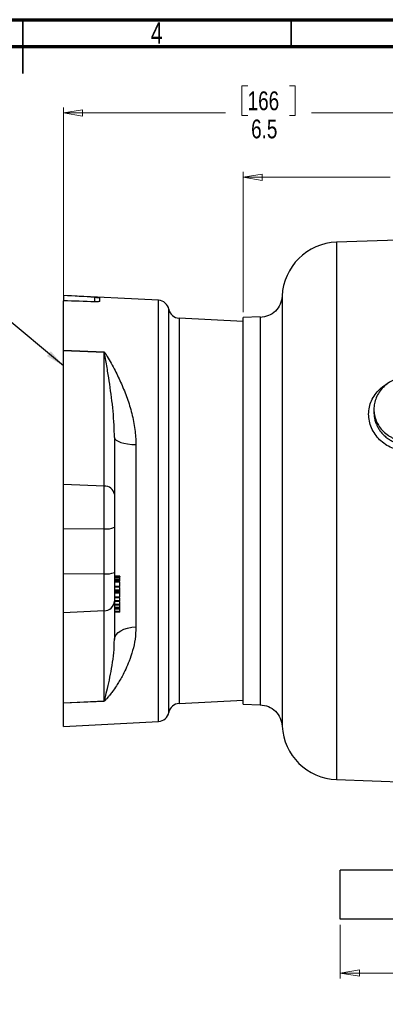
# Model space of a CAD drawing. Header units: inches. Extents: x 0.6 to 16.3, y 0.2 to 11.5.
# Tile 12 of 20: x 8.4 to 11.1, y 4.3 to 11.5. Entities that reach past the tile are written whole.
import ezdxf

# ---------------------------------------------------------------- set-up
doc = ezdxf.new("R2010")
doc.units = ezdxf.units.IN
doc.header["$MEASUREMENT"] = 0
doc.styles.add('SLDTEXTSTYLE0', font='TXT', dxfattribs={"width": 0.75})
doc.dimstyles.new('SLDDIMSTYLE0', dxfattribs={"dimtxt": 0.137795, "dimasz": 0.14, "dimexe": 0, "dimexo": 0.0625, "dimgap": 0.034449, "dimtad": 0, "dimdec": 1, "dimlfac": 1.5, "dimrnd": 1e-09, "dimzin": 12, "dimdsep": 46, "dimtxsty": 'SLDTEXTSTYLE0', "dimblk1": 'CLOSED', "dimblk2": 'CLOSED', "dimsah": 1, "dimcen": 0.09, "dimadec": 0, "dimazin": 3, "dimtfac": 1, "dimtdec": 1, "dimtofl": 0, "dimtmove": 0, "dimatfit": 3, "dimldrblk": 'CLOSED', "dimfxl": 0, "dimfrac": 2, "dimtolj": 1, "dimtzin": 12, "dimarcsym": 0})
doc.dimstyles.new('SLDDIMSTYLE1', dxfattribs={"dimtxt": 0.137795, "dimasz": 0.14, "dimexe": 0, "dimexo": 0.0625, "dimgap": 0.034449, "dimtad": 0, "dimdec": 1, "dimlfac": 1.5, "dimrnd": 1e-09, "dimzin": 4, "dimdsep": 46, "dimtxsty": 'SLDTEXTSTYLE0', "dimblk1": 'CLOSED', "dimblk2": 'CLOSED', "dimsah": 1, "dimcen": 0.09, "dimadec": 0, "dimazin": 1, "dimtfac": 1, "dimtdec": 1, "dimtofl": 0, "dimtmove": 0, "dimatfit": 3, "dimldrblk": 'CLOSED', "dimfxl": 0, "dimfrac": 2, "dimtolj": 1, "dimtzin": 12, "dimarcsym": 0})
doc.dimstyles.new('SLDDIMSTYLE3', dxfattribs={"dimtxt": 0.18, "dimasz": 0.14, "dimexe": 0, "dimexo": 0.0625, "dimgap": 0, "dimtad": 0, "dimtih": 1, "dimtoh": 1, "dimdec": 0, "dimrnd": 1e-09, "dimzin": 0, "dimdsep": 46, "dimtxsty": 'Standard', "dimsah": 1, "dimcen": 0.09, "dimadec": 0, "dimazin": 0, "dimtfac": 0.14, "dimtdec": 0, "dimtofl": 0, "dimtmove": 0, "dimatfit": 3, "dimfxl": 0, "dimfrac": 2, "dimtolj": 1, "dimtzin": 0, "dimarcsym": 0})

# ---------------------------------------------------------------- blocks, each defined once
blk = doc.blocks.new('_Closed')
at = {"color": 0, "linetype": 'ByBlock', "lineweight": -2}
for p, q in [((-1, 0.166667), (0, 0)), ((-1, 0.166667), (-1, -0.166667)), ((0, 0), (-1, -0.166667)), ((0, 0), (-1, 0))]:
    blk.add_line(p, q, dxfattribs=at)
blk = doc.blocks.new('_D')
at = {"color": 7, "linetype": 'Continuous', "lineweight": 0}
for p, q in [((10.1137, 11.011), (10.0718, 11.011)), ((10.0718, 11.011), (10.0718, 10.7923)), ((10.4192, 11.011), (10.4612, 11.011)), ((10.4612, 11.011), (10.4612, 10.7923)), ((8.7637, 9.4732), (8.7637, 10.8519)), ((8.7637, 10.8126), (9.9509, 10.8126)), ((10.0718, 10.7923), (10.1137, 10.7923)), ((10.4612, 10.7923), (10.4192, 10.7923)), ((13.1257, 10.8126), (10.582, 10.8126))]:
    blk.add_line(p, q, dxfattribs=at)
at = {"color": 7, "linetype": 'Continuous', "lineweight": 18, "xscale": 0.14, "yscale": 0.14, "rotation": 180.0000000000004}
blk.add_blockref('_Closed', (8.7637, 10.8126), dxfattribs=at)
at = {"color": 7, "linetype": 'Continuous', "lineweight": 18, "xscale": 0.14, "yscale": 0.14}
blk.add_blockref('_Closed', (13.1257, 10.8126), dxfattribs=at)
at = {"color": 7, "linetype": 'Continuous', "lineweight": 18, "char_height": 0.1378, "attachment_point": 1, "style": 'SLDTEXTSTYLE0'}
for s, insert in [('166', (10.1137, 10.9699)), ('6.5', (10.1392, 10.7637))]:
    blk.add_mtext(s, dxfattribs=dict(at, insert=insert))
blk = doc.blocks.new('_D_3')
at = {"color": 7, "linetype": 'Continuous', "lineweight": 0}
for p, q in [((11.3215, 10.5386), (11.2795, 10.5386)), ((11.2795, 10.5386), (11.2795, 10.3198)), ((11.627, 10.5386), (11.6689, 10.5386)), ((11.6689, 10.5386), (11.6689, 10.3198)), ((10.0804, 9.3506), (10.0804, 10.3795)), ((10.0804, 10.3401), (11.1587, 10.3401)), ((13.1257, 10.3401), (11.7898, 10.3401)), ((13.1257, 9.6284), (13.1257, 10.3795)), ((11.2795, 10.3198), (11.3215, 10.3198)), ((11.6689, 10.3198), (11.627, 10.3198))]:
    blk.add_line(p, q, dxfattribs=at)
at = {"color": 7, "linetype": 'Continuous', "lineweight": 18, "xscale": 0.14, "yscale": 0.14, "rotation": 180.0000000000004}
blk.add_blockref('_Closed', (10.0804, 10.3401, 0.0204), dxfattribs=at)
at = {"color": 7, "linetype": 'Continuous', "lineweight": 18, "xscale": 0.14, "yscale": 0.14}
blk.add_blockref('_Closed', (13.1257, 10.3401, 0.0204), dxfattribs=at)
at = {"color": 7, "linetype": 'Continuous', "lineweight": 18, "char_height": 0.1378, "attachment_point": 1, "style": 'SLDTEXTSTYLE0'}
for s, insert in [('116', (11.3215, 10.4975)), ('4.6', (11.347, 10.2913))]:
    blk.add_mtext(s, dxfattribs=dict(at, insert=insert))
blk = doc.blocks.new('_D_4')
at = {"color": 7, "linetype": 'Continuous', "lineweight": 0}
for p, q in [((10.7924, 4.8573), (10.7924, 4.4636)), ((15.4591, 4.8573), (15.4591, 4.4636)), ((14.4022, 4.7014), (14.3602, 4.7014)), ((14.3602, 4.7014), (14.3602, 4.4826)), ((14.7076, 4.7014), (14.7496, 4.7014)), ((14.7496, 4.7014), (14.7496, 4.4826)), ((10.7924, 4.5029), (14.2393, 4.5029)), ((14.3602, 4.4826), (14.4022, 4.4826)), ((14.7496, 4.4826), (14.7076, 4.4826)), ((15.4591, 4.5029), (14.8704, 4.5029))]:
    blk.add_line(p, q, dxfattribs=at)
at = {"color": 7, "linetype": 'Continuous', "lineweight": 18, "xscale": 0.14, "yscale": 0.14, "rotation": 180.0000000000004}
blk.add_blockref('_Closed', (10.7924, 4.5029, 0.0204), dxfattribs=at)
at = {"color": 7, "linetype": 'Continuous', "lineweight": 18, "xscale": 0.14, "yscale": 0.14}
blk.add_blockref('_Closed', (15.4591, 4.5029, 0.0204), dxfattribs=at)
at = {"color": 7, "linetype": 'Continuous', "lineweight": 18, "char_height": 0.1378, "attachment_point": 1, "style": 'SLDTEXTSTYLE0'}
for s, insert in [('178', (14.4022, 4.6603)), ('7.0', (14.4276, 4.4541))]:
    blk.add_mtext(s, dxfattribs=dict(at, insert=insert))

msp = doc.modelspace()

# ---------------------------------------------------------------- linework, layer by layer
at = {"color": 7, "linetype": 'Continuous', "lineweight": 70}
for p, q in [((0.5906, 11.4961), (16.3386, 11.4961)), ((0.7874, 11.2992), (16.1417, 11.2992))]:
    msp.add_line(p, q, dxfattribs=at)
at = {"color": 7, "linetype": 'Continuous', "lineweight": 35}
for p, q in [((8.4646, 11.4961), (8.4646, 11.1024)), ((8.4646, 11.2992), (8.4646, 11.4961)), ((10.4331, 11.2992), (10.4331, 11.4961))]:
    msp.add_line(p, q, dxfattribs=at)
at = {"color": 7, "linetype": 'Continuous', "lineweight": 25}
for p, q in [((13.1257, 9.9464), (10.7646, 9.864)), ((9.4613, 9.4374), (8.7637, 9.474)), ((8.7637, 9.4729), (8.7637, 9.474)), ((8.7637, 9.4729), (8.7637, 9.4338)), ((8.7637, 9.0699), (8.7637, 9.4338)), ((9.0304, 9.4323), (9.0304, 9.4558)), ((10.0804, 9.2813), (9.6104, 9.3059)), ((10.2057, 9.3156), (10.0803, 9.3112)), ((8.7637, 9.0699), (9.0613, 9.0583)), ((8.7637, 9.0692), (8.7637, 9.0699)), ((9.0613, 9.0575), (8.7637, 9.0692)), ((8.7637, 8.0859), (8.7637, 9.0692)), ((9.0613, 8.0742), (9.0613, 9.0575)), ((11.0391, 8.6385), (11.0391, 8.6166)), ((9.1371, 8.4316), (9.1371, 8.0144)), ((9.295, 8.3795), (9.295, 7.0415)), ((9.0613, 8.0742), (8.7637, 8.0859)), ((8.7637, 7.7597), (8.7637, 8.0859)), ((9.0613, 7.7618), (9.0613, 8.0742)), ((9.1371, 8.0144), (9.1371, 7.7722)), ((10.0804, 6.475), (10.0804, 7.8931)), ((9.0613, 7.7618), (8.7637, 7.7597)), ((8.7637, 7.4293), (8.7637, 7.7597)), ((9.0613, 7.4313), (9.0613, 7.7618)), ((9.1371, 7.7722), (9.1371, 7.4417)), ((9.1371, 7.4417), (9.1371, 7.2312)), ((9.0613, 7.4313), (8.7637, 7.4293)), ((8.7637, 7.1457), (8.7637, 7.4293)), ((9.0613, 7.1597), (9.0613, 7.4313)), ((9.1771, 7.413), (9.1371, 7.413)), ((9.1771, 7.403), (9.1371, 7.403)), ((9.1771, 7.3995), (9.1371, 7.3995)), ((9.1771, 7.3867), (9.1371, 7.3867)), ((9.1771, 7.3832), (9.1371, 7.3832)), ((9.1771, 7.377), (9.1371, 7.377)), ((9.1771, 7.37), (9.1371, 7.37)), ((9.1771, 7.3995), (9.1771, 7.403)), ((9.1771, 7.3835), (9.1771, 7.3867)), ((9.1771, 7.377), (9.1771, 7.3832)), ((9.1771, 7.3388), (9.1371, 7.3388)), ((9.1371, 7.3357), (9.1771, 7.3357)), ((9.1771, 7.3123), (9.1371, 7.3123)), ((9.1371, 7.3089), (9.1771, 7.3089)), ((9.1771, 7.2965), (9.1371, 7.2965)), ((9.1771, 7.3196), (9.1771, 7.3237)), ((9.1771, 7.3139), (9.1771, 7.3153)), ((9.1771, 7.2965), (9.1771, 7.3076)), ((9.1771, 7.2901), (9.1771, 7.2965)), ((9.1771, 7.2901), (9.1371, 7.2901)), ((9.1771, 7.2599), (9.1371, 7.2599)), ((9.1371, 7.2565), (9.1771, 7.2565)), ((9.1771, 7.2338), (9.1371, 7.2338)), ((9.1371, 7.2313), (9.1771, 7.2313)), ((9.1371, 7.2312), (9.1371, 6.9503)), ((9.1771, 7.2308), (9.1371, 7.2308)), ((9.1771, 7.2293), (9.1371, 7.2293)), ((9.1771, 7.2811), (9.1771, 7.2848)), ((9.1771, 7.2652), (9.1771, 7.2811)), ((9.1771, 7.2049), (9.1771, 7.2293)), ((9.0613, 7.1597), (8.7637, 7.1457)), ((9.0613, 6.4976), (9.0613, 7.1597)), ((9.1771, 7.2049), (9.1371, 7.2049)), ((9.1771, 7.2009), (9.1371, 7.2009)), ((9.1771, 7.1832), (9.1371, 7.1832)), ((9.1771, 7.1792), (9.1371, 7.1792)), ((9.1771, 7.1761), (9.1371, 7.1761)), ((9.1771, 7.1721), (9.1371, 7.1721)), ((9.1771, 7.1543), (9.1371, 7.1543)), ((9.1771, 7.2009), (9.1771, 7.2049)), ((9.1771, 7.1832), (9.1771, 7.2009)), ((9.1771, 7.1792), (9.1771, 7.1832)), ((9.1771, 7.1761), (9.1771, 7.1792)), ((9.1771, 7.1721), (9.1771, 7.1761)), ((9.1771, 7.1543), (9.1771, 7.1721)), ((9.1771, 7.1504), (9.1771, 7.1543)), ((8.7637, 6.4836), (8.7637, 7.1457)), ((9.1771, 7.1504), (9.1371, 7.1504)), ((9.6104, 6.4803), (10.0804, 6.5049)), ((8.7637, 6.4836), (9.0613, 6.4976)), ((9.0613, 6.4971), (8.7637, 6.4831)), ((8.7637, 6.4831), (8.7637, 6.4836)), ((8.7637, 6.3122), (8.7637, 6.4831)), ((9.0613, 6.4976), (9.0613, 6.4971)), ((10.0803, 6.475), (10.2057, 6.4706)), ((8.7637, 6.3122), (9.4613, 6.3487)), ((10.3663, 6.3136), (10.3663, 6.3136)), ((10.7646, 5.9222), (11.7745, 5.8869)), ((10.7924, 4.8967), (10.7924, 5.2567)), ((12.1257, 5.2567), (10.7924, 5.2567)), ((12.1257, 4.8967), (10.7924, 4.8967))]:
    msp.add_line(p, q, dxfattribs=at)
at = {"color": 8, "linetype": 'Continuous', "lineweight": 25}
for p, q in [((10.7646, 9.864), (10.7646, 7.8931)), ((8.9939, 9.4262), (8.9939, 9.4601)), ((9.4613, 7.6915), (9.4613, 9.4374)), ((9.5358, 7.7001), (9.5358, 9.3717)), ((9.6104, 9.3059), (9.6104, 6.4803)), ((10.7646, 7.8931), (10.7646, 5.9222)), ((9.4613, 6.3487), (9.4613, 7.6915)), ((9.5358, 6.4145), (9.5358, 7.7001))]:
    msp.add_line(p, q, dxfattribs=at)
at = {"color": 7, "linetype": 'Continuous', "lineweight": 25, "flags": 128}
for points in [[(9.0613, 9.0575), (9.0613, 9.0576), (9.0613, 9.0577), (9.0613, 9.0578), (9.0613, 9.0579), (9.0613, 9.058), (9.0613, 9.0581), (9.0613, 9.0582), (9.0613, 9.0583)], [(9.1371, 8.4316), (9.1401, 8.4217), (9.1489, 8.4122), (9.1634, 8.4034), (9.1828, 8.3957), (9.2067, 8.3892), (9.234, 8.3842), (9.2638, 8.3809), (9.295, 8.3795)], [(9.1371, 6.9503), (9.1401, 6.9675), (9.1489, 6.9841), (9.1634, 6.9995), (9.1828, 7.0132), (9.2067, 7.0246), (9.234, 7.0333), (9.2638, 7.039), (9.295, 7.0415)]]:
    msp.add_lwpolyline(points, dxfattribs=at)
at = {"color": 7, "linetype": 'Continuous', "lineweight": 25}
for centre, radius, start, end in [((10.7791, 9.4509), 0.4133, 92, 177.54534), ((9.4571, 9.3575), 0.08, 10.17833, 87), ((9.6145, 9.3858), 0.08, 190.17833, 267), ((9.0669, 8.0035), 0.071, 8.83846, 94.59809), ((9.0792, 7.9123), 0.1516, 263.20861, 292.45471), ((9.0792, 7.5818), 0.1516, 263.20861, 292.45471), ((9.0615, 7.2353), 0.0756, 269.7793, 356.86388), ((9.6145, 6.4004), 0.08, 93, 169.82167), ((9.4571, 6.4286), 0.08, 273, 349.82167), ((10.7791, 6.3353), 0.4133, 183.00316, 268)]:
    msp.add_arc(centre, radius, start, end, dxfattribs=at)
for centre, major_axis, start_param, end_param in [((-5.4441, 8.0749), (26.5805, -0.305), 0.997372, 1.007651), ((-5.4441, 7.7113), (26.5805, 0.305), 0.995778, 1.006057)]:
    msp.add_ellipse(centre, major_axis=major_axis, ratio=0.069446, start_param=start_param, end_param=end_param, dxfattribs=at)
for points, knots in [([(10.3663, 9.4687), (10.3629, 9.4483), (10.3561, 9.4076), (10.3191, 9.3564), (10.2671, 9.3206), (10.2262, 9.3145), (10.2057, 9.3115)], [0, 0, 0, 0, 0.249822, 0.499553, 0.749544, 1, 1, 1, 1]), ([(8.9939, 9.4601), (8.9983, 9.4598), (9.0072, 9.4593), (9.0185, 9.4583), (9.0266, 9.4572), (9.0301, 9.4564), (9.0303, 9.4559), (9.0304, 9.4558)], [0, 0, 0, 0, 0.226423, 0.452853, 0.679204, 0.906, 1, 1, 1, 1]), ([(9.0304, 9.4323), (9.03, 9.4314), (9.0291, 9.4298), (9.0222, 9.4277), (9.012, 9.4264), (9.0019, 9.426), (8.9957, 9.4261), (8.9939, 9.4262)], [0, 0, 0, 0, 0.227497, 0.455011, 0.682102, 0.908614, 1, 1, 1, 1]), ([(10.0804, 7.8931), (10.0804, 7.8993), (10.0804, 7.9116), (10.0804, 7.9302), (10.0804, 7.9487), (10.0804, 7.9672), (10.0804, 7.9857), (10.0804, 8.0042), (10.0804, 8.0226), (10.0804, 8.0411), (10.0804, 8.0595), (10.0804, 8.0778), (10.0804, 8.0962), (10.0804, 8.1145), (10.0804, 8.1328), (10.0804, 8.1901), (10.0804, 8.2856), (10.0804, 8.4177), (10.0804, 8.5465), (10.0804, 8.6713), (10.0804, 8.7888), (10.0804, 8.8976), (10.0804, 8.9958), (10.0804, 9.0815), (10.0804, 9.1544), (10.0804, 9.2131), (10.0804, 9.2581), (10.0804, 9.2817), (10.0804, 9.2932), (10.0804, 9.298), (10.0804, 9.3021), (10.0804, 9.3054), (10.0804, 9.308), (10.0804, 9.3098), (10.0804, 9.311), (10.0804, 9.3111), (10.0804, 9.3112)], [0, 0, 0, 0, 0.008342, 0.016676, 0.025003, 0.033323, 0.04164, 0.049953, 0.058265, 0.066577, 0.07489, 0.083207, 0.091527, 0.099853, 0.108186, 0.116527, 0.178265, 0.240008, 0.304319, 0.368636, 0.434315, 0.500001, 0.56568, 0.631366, 0.695676, 0.759993, 0.821731, 0.883474, 0.898065, 0.912634, 0.927188, 0.941734, 0.956281, 0.970836, 0.985406, 1, 1, 1, 1]), ([(9.0613, 9.0583), (9.0615, 9.0583), (9.062, 9.0582), (9.0631, 9.0577), (9.0659, 9.0554), (9.073, 9.0449), (9.0992, 9.0022), (9.1396, 8.9286), (9.1891, 8.8258), (9.2315, 8.7208), (9.2657, 8.6089), (9.2897, 8.4949), (9.2933, 8.4165), (9.295, 8.3795)], [0, 0, 0, 0, 0.000765, 0.001779, 0.004405, 0.015807, 0.060713, 0.240056, 0.395379, 0.551412, 0.707022, 0.861766, 1, 1, 1, 1]), ([(9.1371, 8.4316), (9.1365, 8.462), (9.1345, 8.5627), (9.1169, 8.7264), (9.092, 8.8914), (9.0736, 8.9974), (9.0651, 9.0431), (9.0628, 9.0543), (9.0619, 9.0568), (9.0616, 9.0574), (9.0614, 9.0575), (9.0613, 9.0575), (9.0613, 9.0575), (9.0613, 9.0575)], [0, 0, 0, 0, 0.134626, 0.446079, 0.759046, 0.940769, 0.985977, 0.996977, 0.99912, 0.999714, 0.999829, 0.999946, 1, 1, 1, 1]), ([(11.2791, 8.8747), (11.2766, 8.8745), (11.2716, 8.8742), (11.2642, 8.8735), (11.2567, 8.8727), (11.2493, 8.8716), (11.2419, 8.8703), (11.2293, 8.8677), (11.2116, 8.863), (11.1892, 8.8549), (11.1674, 8.8446), (11.1393, 8.828), (11.1074, 8.8024), (11.0766, 8.7653), (11.0546, 8.724), (11.0418, 8.6813), (11.0377, 8.6385), (11.0418, 8.5957), (11.0546, 8.5529), (11.0766, 8.5117), (11.1074, 8.4746), (11.1393, 8.449), (11.1674, 8.4324), (11.1892, 8.4221), (11.2116, 8.4139), (11.2317, 8.4086), (11.2493, 8.4053), (11.2642, 8.4033), (11.2741, 8.4026), (11.2791, 8.4023)], [0, 0, 0, 0, 0.009781, 0.019544, 0.029298, 0.039051, 0.048811, 0.058587, 0.089502, 0.120435, 0.152548, 0.18468, 0.250112, 0.315544, 0.379711, 0.441491, 0.500003, 0.558515, 0.620295, 0.684463, 0.749895, 0.815327, 0.84744, 0.879571, 0.910486, 0.941419, 0.960946, 0.98045, 1, 1, 1, 1]), ([(9.1771, 7.403), (9.1771, 7.4052), (9.1771, 7.4096), (9.1771, 7.4129), (9.1771, 7.4128), (9.1771, 7.4127)], [0, 0, 0, 0, 0.411147, 0.820927, 1, 1, 1, 1]), ([(9.1771, 7.3867), (9.1771, 7.3886), (9.1771, 7.3923), (9.1771, 7.3964), (9.1771, 7.398), (9.1771, 7.3981)], [0, 0, 0, 0, 0.4892254, 0.9804509, 1, 1, 1, 1]), ([(9.1771, 7.3388), (9.1771, 7.3406), (9.1771, 7.3442), (9.1771, 7.3556), (9.1771, 7.3645), (9.1771, 7.37)], [0, 0, 0, 0, 0.280979, 0.561244, 1, 1, 1, 1]), ([(9.1771, 7.3123), (9.1771, 7.3141), (9.1771, 7.3178), (9.1771, 7.325), (9.1771, 7.3292), (9.1771, 7.3299)], [0, 0, 0, 0, 0.458876, 0.914747, 1, 1, 1, 1]), ([(9.1771, 7.2599), (9.1771, 7.2617), (9.1771, 7.2654), (9.1771, 7.2746), (9.1771, 7.284), (9.1771, 7.2894), (9.1771, 7.2921)], [0, 0, 0, 0, 0.280572, 0.559306, 0.77987, 1, 1, 1, 1]), ([(9.1771, 7.2338), (9.1771, 7.2349), (9.1771, 7.2373), (9.1771, 7.2434), (9.1771, 7.2489), (9.1771, 7.2521)], [0, 0, 0, 0, 0.2909077, 0.5818229, 1, 1, 1, 1]), ([(9.295, 7.0415), (9.2936, 7.0115), (9.2908, 6.9512), (9.2717, 6.8673), (9.2406, 6.7738), (9.1997, 6.6875), (9.1567, 6.6164), (9.1259, 6.5722), (9.1049, 6.5446), (9.0909, 6.5272), (9.0816, 6.5162), (9.0754, 6.5092), (9.0714, 6.5047), (9.0686, 6.5019), (9.0666, 6.5), (9.0652, 6.4988), (9.064, 6.498), (9.063, 6.4974), (9.062, 6.4971), (9.0615, 6.4971), (9.0613, 6.4971)], [0, 0, 0, 0, 0.128221, 0.257036, 0.385621, 0.58757, 0.72702, 0.8209, 0.883103, 0.923869, 0.950396, 0.967607, 0.978777, 0.986048, 0.990806, 0.993952, 0.996067, 0.998259, 0.999144, 1, 1, 1, 1]), ([(9.0613, 6.4976), (9.0613, 6.4976), (9.0613, 6.4976), (9.0614, 6.4976), (9.0616, 6.4977), (9.062, 6.4982), (9.0628, 6.5), (9.0651, 6.5074), (9.0732, 6.5372), (9.0938, 6.6185), (9.1166, 6.7288), (9.1339, 6.8512), (9.136, 6.9173), (9.1371, 6.9503)], [0, 0, 0, 0, 0.000076, 0.000177, 0.000366, 0.001054, 0.003777, 0.014623, 0.057971, 0.231365, 0.614309, 0.80719, 1, 1, 1, 1]), ([(10.2057, 6.4711), (10.2262, 6.4681), (10.2672, 6.462), (10.3191, 6.426), (10.3561, 6.3748), (10.3629, 6.334), (10.3663, 6.3135)], [0, 0, 0, 0, 0.250179, 0.500053, 0.749897, 1, 1, 1, 1])]:
    msp.add_open_spline(points, degree=3, knots=knots, dxfattribs=at)
at = {"color": 8, "linetype": 'Continuous', "lineweight": 25}
for points, knots in [([(10.3661, 9.4686), (10.3661, 9.468), (10.3661, 9.4668), (10.3661, 9.4569), (10.3661, 9.441), (10.3662, 9.4183), (10.3662, 9.3895), (10.3663, 9.352), (10.3663, 9.3082), (10.3663, 9.2592), (10.3663, 9.2186), (10.3663, 9.1875), (10.3663, 9.1654), (10.3663, 9.1412), (10.3663, 9.1174), (10.3663, 9.0937), (10.3663, 9.0695), (10.3663, 9.0415), (10.3662, 9.0062), (10.3662, 8.968), (10.3662, 8.932), (10.3662, 8.9035), (10.3662, 8.8752), (10.3661, 8.8434), (10.3661, 8.8085), (10.3661, 8.7735), (10.3661, 8.7345), (10.3661, 8.6907), (10.3661, 8.6428), (10.3661, 8.5945), (10.3661, 8.5457), (10.3661, 8.4904), (10.3661, 8.4249), (10.3661, 8.3455), (10.3662, 8.2514), (10.3662, 8.1681), (10.3662, 8.1043), (10.3663, 8.0721), (10.3663, 8.041), (10.3663, 8.0073), (10.3663, 7.9674), (10.3663, 7.93), (10.3663, 7.8869), (10.3663, 7.8371), (10.3663, 7.7802), (10.3663, 7.7367), (10.3663, 7.7064), (10.3663, 7.6883), (10.3663, 7.6694), (10.3663, 7.6499), (10.3663, 7.6296), (10.3663, 7.6087), (10.3663, 7.5889), (10.3663, 7.5658), (10.3663, 7.5351), (10.3663, 7.4907), (10.3662, 7.4426), (10.3662, 7.3968), (10.3662, 7.3586), (10.3662, 7.3241), (10.3662, 7.2656), (10.3662, 7.1846), (10.3662, 7.0852), (10.3662, 7.0136), (10.3662, 6.9658), (10.3662, 6.9369), (10.3662, 6.9069), (10.3662, 6.8759), (10.3662, 6.8438), (10.3662, 6.811), (10.3662, 6.7756), (10.3663, 6.7412), (10.3663, 6.711), (10.3663, 6.6893), (10.3663, 6.6684), (10.3663, 6.6465), (10.3663, 6.6221), (10.3663, 6.6001), (10.3663, 6.5788), (10.3663, 6.5559), (10.3663, 6.5293), (10.3663, 6.4989), (10.3663, 6.4659), (10.3663, 6.4303), (10.3663, 6.3973), (10.3663, 6.3706), (10.3663, 6.3512), (10.3663, 6.3362), (10.3663, 6.3241), (10.3663, 6.3159), (10.3663, 6.3133), (10.3663, 6.3136), (10.3663, 6.3136)], [0, 0, 0, 0, 0.019728, 0.040545, 0.061985, 0.081799, 0.103605, 0.12442, 0.147766, 0.168626, 0.186994, 0.194228, 0.20186, 0.209889, 0.218315, 0.224756, 0.232115, 0.240394, 0.249591, 0.262506, 0.272185, 0.27863, 0.284958, 0.294153, 0.30284, 0.311019, 0.3198, 0.330953, 0.342021, 0.353004, 0.363903, 0.374718, 0.389568, 0.406469, 0.425424, 0.448631, 0.45794, 0.464495, 0.468295, 0.476847, 0.484975, 0.492527, 0.499502, 0.511036, 0.522695, 0.533924, 0.53747, 0.541164, 0.545006, 0.548996, 0.553134, 0.55742, 0.561854, 0.565342, 0.571705, 0.580942, 0.593051, 0.601951, 0.610123, 0.617569, 0.624288, 0.648309, 0.671538, 0.692949, 0.699752, 0.706977, 0.714627, 0.7227, 0.731198, 0.74012, 0.749466, 0.76083, 0.769837, 0.776485, 0.780774, 0.789442, 0.797554, 0.80511, 0.81211, 0.820187, 0.830494, 0.84303, 0.857794, 0.874787, 0.896153, 0.914713, 0.930467, 0.945057, 0.961748, 0.979992, 0.999788, 1, 1, 1, 1]), ([(10.2057, 9.3154), (10.2057, 9.3154), (10.2057, 9.3196), (10.2057, 9.3056), (10.2057, 9.2715), (10.2057, 9.2109), (10.2057, 9.1285), (10.2057, 9.0248), (10.2057, 8.9018), (10.2057, 8.7615), (10.2057, 8.6064), (10.2057, 8.439), (10.2057, 8.2623), (10.2057, 8.0793), (10.2057, 7.8931), (10.2057, 7.7069), (10.2057, 7.5239), (10.2057, 7.3472), (10.2057, 7.1798), (10.2057, 7.0246), (10.2057, 6.8843), (10.2057, 6.7613), (10.2057, 6.6576), (10.2057, 6.5752), (10.2057, 6.5146), (10.2057, 6.4805), (10.2057, 6.4665), (10.2057, 6.4707), (10.2057, 6.4708)], [0, 0, 0, 0, 0.0006704, 0.0422782, 0.0838861, 0.1254939, 0.1671018, 0.2087097, 0.2503175, 0.2919254, 0.3335332, 0.3751411, 0.416749, 0.4583568, 0.4999647, 0.5415725, 0.5831804, 0.6247882, 0.6663961, 0.708004, 0.7496118, 0.7912197, 0.8328275, 0.8744354, 0.9160433, 0.9576511, 0.999259, 1, 1, 1, 1]), ([(11.2784, 8.3303), (11.2599, 8.3319), (11.2229, 8.3352), (11.1702, 8.3532), (11.1218, 8.3793), (11.0798, 8.4138), (11.0454, 8.455), (11.02, 8.5016), (11.0039, 8.5513), (10.9987, 8.6026), (11.0043, 8.6533), (11.0204, 8.7019), (11.0456, 8.7468), (11.0802, 8.7855), (11.1112, 8.8115), (11.1319, 8.8217), (11.1366, 8.8241)], [0, 0, 0, 0, 0.076369, 0.152375, 0.228252, 0.303696, 0.378455, 0.453786, 0.529296, 0.603607, 0.677932, 0.753228, 0.828642, 0.903195, 0.978042, 1, 1, 1, 1]), ([(11.0391, 8.6166), (11.0394, 8.6074), (11.0401, 8.5882), (11.0461, 8.5584), (11.054, 8.535), (11.0614, 8.5183), (11.0665, 8.5083), (11.0723, 8.4979), (11.0795, 8.4865), (11.0877, 8.4751), (11.0975, 8.463), (11.112, 8.4473), (11.1323, 8.4293), (11.1585, 8.4114), (11.1912, 8.3945), (11.2315, 8.3807), (11.2635, 8.3778), (11.2791, 8.3763)], [0, 0, 0, 0, 0.0767301, 0.1602374, 0.2501002, 0.2785302, 0.3088842, 0.3411624, 0.3753649, 0.4176667, 0.4538442, 0.500035, 0.588011, 0.6689169, 0.7499775, 0.8777009, 1, 1, 1, 1])]:
    msp.add_open_spline(points, degree=3, knots=knots, dxfattribs=at)

# ---------------------------------------------------------------- texts
at = {"color": 7, "linetype": 'Continuous', "lineweight": 0, "insert": (9.4472, 11.476), "char_height": 0.1562, "attachment_point": 2, "style": 'SLDTEXTSTYLE0'}
msp.add_mtext('4', dxfattribs=at)

# ---------------------------------------------------------------- dimensions: what is measured, and where the dimension line sits
at = {"color": 7, "linetype": 'Continuous', "lineweight": 18}
for base, p1, p2, dimstyle, picture, middle in [((8.7637, 10.8126), (13.1257, 11.0641), (8.7637, 9.4338), 'SLDDIMSTYLE0', '_D', (10.2665, 10.8126)), ((10.0804, 10.3401), (13.1257, 9.589), (10.0804, 9.3112), 'SLDDIMSTYLE0', '_D_3', (11.4742, 10.3401)), ((15.4591, 4.5029), (10.7924, 4.8967), (15.4591, 4.8967), 'SLDDIMSTYLE1', '_D_4', (14.5549, 4.5029))]:
    dim = msp.add_linear_dim(base=base, p1=p1, p2=p2, dimstyle=dimstyle, dxfattribs=at)
    dim.commit()
    dim.dimension.update_dxf_attribs({"geometry": picture, "text_midpoint": middle, "dimtype": 160})

# ---------------------------------------------------------------- leaders
at = {"color": 7, "linetype": 'Continuous', "lineweight": 0}
msp.add_leader([(8.7637, 8.9564), (8.306, 9.3393)], dimstyle='SLDDIMSTYLE3', dxfattribs=at)

doc.saveas('drawing.dxf')
